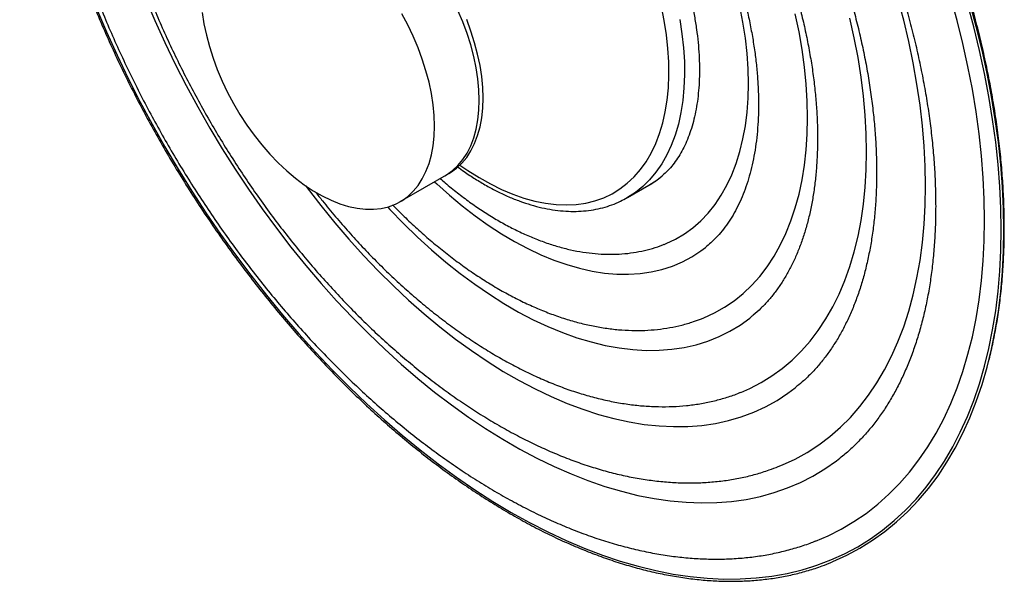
# Paper-space layout '_Isométrica' of a CAD drawing. Header units: millimetres. Extents: x -742 to -384, y -750 to -289.
# Tile 1 of 2: x -742 to -384, y -750 to -546. Entities that reach past the tile are written whole.
import ezdxf

# ---------------------------------------------------------------- set-up
doc = ezdxf.new("R2010")
doc.units = ezdxf.units.MM

psp = doc.layouts.new('_Isométrica')

# ---------------------------------------------------------------- linework, layer by layer
at = {"color": 7, "linetype": 'Continuous', "lineweight": 25}
for p, q in [((-603.36, -611.9), (-585.69, -601.7)), ((-520.79, -610.42), (-513.01, -605.93)), ((-390.03, -671.63), (-389.75, -670.6))]:
    psp.add_line(p, q, dxfattribs=at)
at = {"color": 7, "linetype": 'Continuous', "lineweight": 25, "flags": 128}
for points in [[(-695.9, -538.12), (-692.51, -546.11), (-688.91, -554.05), (-685.11, -561.94), (-681.12, -569.76), (-676.94, -577.5), (-672.59, -585.15), (-668.06, -592.69), (-663.36, -600.12), (-658.5, -607.42), (-653.5, -614.58), (-648.35, -621.59), (-643.06, -628.44), (-637.65, -635.12), (-632.12, -641.61), (-626.49, -647.91), (-620.75, -654.01), (-614.92, -659.89), (-609.01, -665.55), (-603.02, -670.98), (-596.97, -676.17), (-590.87, -681.11), (-584.72, -685.8), (-578.54, -690.22), (-572.34, -694.38), (-566.12, -698.25), (-559.9, -701.85), (-553.68, -705.15), (-547.47, -708.16), (-541.29, -710.87), (-535.15, -713.28), (-529.04, -715.39), (-523, -717.18), (-517.01, -718.66), (-511.1, -719.82), (-505.27, -720.67), (-499.53, -721.2), (-493.89, -721.41), (-488.36, -721.3), (-482.95, -720.87), (-477.67, -720.12), (-472.52, -719.06), (-467.51, -717.68), (-462.66, -715.98), (-457.96, -713.98), (-453.43, -711.66), (-449.07, -709.05), (-444.89, -706.13), (-443.64, -705.17)], [(-412.49, -606.22), (-412.61, -599.06), (-412.99, -591.76), (-413.61, -584.35), (-414.49, -576.83), (-415.61, -569.21), (-416.97, -561.5), (-418.58, -553.73), (-420.43, -545.9), (-422.52, -538.03)], [(-391.03, -618.61), (-391.16, -610.97), (-391.53, -603.21), (-392.15, -595.32), (-393.02, -587.32), (-394.14, -579.23), (-395.5, -571.05), (-397.1, -562.79), (-398.95, -554.47), (-401.03, -546.1), (-403.35, -537.69)], [(-385.02, -622.08), (-385.14, -614.32), (-385.52, -606.43), (-386.14, -598.42), (-387.01, -590.3), (-388.12, -582.07), (-389.48, -573.76), (-391.08, -565.38), (-392.93, -556.93), (-395.01, -548.43), (-397.32, -539.88)], [(-384.05, -622.21), (-384.17, -614.43), (-384.55, -606.51), (-385.17, -598.47), (-386.04, -590.32), (-387.16, -582.07), (-388.52, -573.73), (-390.13, -565.32), (-391.98, -556.84), (-394.07, -548.31), (-396.39, -539.74)], [(-675.29, -543.21), (-674.67, -547.26), (-673.81, -551.37), (-672.71, -555.54), (-671.38, -559.73), (-669.83, -563.92), (-668.06, -568.09), (-666.09, -572.22), (-663.93, -576.27), (-661.59, -580.22), (-659.08, -584.06), (-656.42, -587.75), (-653.63, -591.28), (-650.72, -594.63), (-647.7, -597.77), (-644.6, -600.69), (-641.44, -603.37), (-638.23, -605.8), (-634.99, -607.96), (-631.74, -609.84), (-628.5, -611.42), (-625.28, -612.7), (-622.12, -613.67), (-619.02, -614.33), (-616.01, -614.67), (-613.09, -614.68), (-610.3, -614.38), (-607.64, -613.75), (-605.13, -612.81), (-602.79, -611.56), (-600.63, -610.01), (-598.66, -608.16), (-596.89, -606.03), (-595.34, -603.63), (-594.01, -600.97), (-592.91, -598.07), (-592.05, -594.95), (-591.43, -591.62), (-591.06, -588.11), (-590.94, -584.43)], [(-590.94, -584.43), (-591.06, -580.61), (-591.43, -576.67), (-592.05, -572.63), (-592.91, -568.51), (-594.01, -564.34), (-595.34, -560.15), (-596.89, -555.96), (-598.66, -551.79), (-600.63, -547.66), (-602.79, -543.61)], [(-574.67, -575.04), (-574.8, -571.22), (-575.17, -567.28), (-575.79, -563.24), (-576.65, -559.12), (-577.75, -554.95), (-579.08, -550.76), (-580.63, -546.57), (-582.4, -542.4)], [(-574.67, -575.04), (-574.8, -571.22), (-575.17, -567.28), (-575.79, -563.24), (-576.65, -559.12), (-577.75, -554.95), (-579.08, -550.76), (-580.63, -546.57), (-582.4, -542.4)], [(-476.85, -569.06), (-476.98, -563.65), (-477.35, -558.11), (-477.97, -552.46), (-478.83, -546.71), (-479.94, -540.89)], [(-455.4, -581.45), (-455.52, -575.42), (-455.89, -569.26), (-456.51, -562.99), (-457.37, -556.61), (-458.48, -550.15), (-459.82, -543.62)], [(-573.26, -574.23), (-573.38, -570.41), (-573.75, -566.46), (-574.37, -562.42), (-575.23, -558.3), (-576.33, -554.14), (-577.66, -549.95), (-579.22, -545.75)], [(-433.94, -593.83), (-434.07, -587.22), (-434.44, -580.47), (-435.06, -573.6), (-435.93, -566.63), (-437.04, -559.56), (-438.4, -552.42), (-440, -545.22)], [(-507.47, -627.45), (-506.75, -627.15), (-503.33, -625.53), (-500.08, -623.61), (-497.01, -621.38), (-494.13, -618.86), (-491.45, -616.05), (-488.98, -612.96), (-486.72, -609.6), (-484.68, -605.98), (-482.87, -602.11), (-481.29, -598.01), (-479.94, -593.67), (-478.83, -589.13), (-477.97, -584.38), (-477.35, -579.44), (-476.98, -574.33), (-476.85, -569.06)], [(-587.1, -602.51), (-586.53, -602.17), (-584.37, -600.62), (-582.4, -598.77), (-580.63, -596.64), (-579.08, -594.24), (-577.75, -591.58), (-576.65, -588.68), (-575.79, -585.56), (-575.17, -582.24), (-574.8, -578.72), (-574.67, -575.04)], [(-587.1, -602.51), (-586.53, -602.17), (-584.37, -600.62), (-582.4, -598.77), (-580.63, -596.64), (-579.08, -594.24), (-577.75, -591.58), (-576.65, -588.68), (-575.79, -585.56), (-575.17, -582.24), (-574.8, -578.72), (-574.67, -575.04)], [(-585.69, -601.7), (-585.11, -601.36), (-582.95, -599.8), (-580.98, -597.95), (-579.22, -595.82), (-577.66, -593.42), (-576.33, -590.77), (-575.23, -587.87), (-574.37, -584.75), (-573.75, -581.42), (-573.38, -577.91), (-573.26, -574.23)], [(-493.91, -654.48), (-493.07, -654.14), (-489.23, -652.38), (-485.56, -650.31), (-482.07, -647.94), (-478.76, -645.27), (-475.65, -642.32), (-472.73, -639.08), (-470.03, -635.56), (-467.54, -631.78), (-465.27, -627.74), (-463.22, -623.45), (-461.41, -618.92), (-459.82, -614.16), (-458.48, -609.19), (-457.37, -604), (-456.51, -598.63), (-455.89, -593.07), (-455.52, -587.34), (-455.4, -581.45)], [(-479.67, -681.24), (-476.37, -679.81), (-472.25, -677.69), (-468.3, -675.26), (-464.54, -672.53), (-460.97, -669.5), (-457.6, -666.18), (-454.43, -662.58), (-451.47, -658.71), (-448.73, -654.56), (-446.2, -650.16), (-443.9, -645.5), (-441.83, -640.6), (-440, -635.46), (-438.4, -630.1), (-437.04, -624.52), (-435.93, -618.75), (-435.06, -612.78), (-434.44, -606.63), (-434.07, -600.31), (-433.94, -593.83)], [(-513.01, -605.93), (-510.15, -604.08), (-508.15, -602.52)], [(-637.7, -606.17), (-637.14, -606.92), (-632.22, -613.32), (-627.16, -619.56), (-621.99, -625.6), (-616.71, -631.45), (-611.32, -637.1), (-605.85, -642.52), (-600.3, -647.72), (-594.68, -652.67), (-589, -657.39), (-583.28, -661.84), (-577.51, -666.03), (-571.72, -669.95), (-565.91, -673.59), (-560.1, -676.95), (-554.29, -680.01), (-548.5, -682.78), (-542.74, -685.24), (-537.01, -687.4), (-531.33, -689.24), (-525.71, -690.77), (-520.16, -691.99), (-514.69, -692.88), (-509.31, -693.45), (-504.03, -693.7), (-498.85, -693.63), (-493.8, -693.23), (-488.87, -692.51), (-484.08, -691.47), (-479.44, -690.12), (-474.95, -688.44), (-470.63, -686.46), (-466.47, -684.16), (-462.5, -681.56), (-459.86, -679.58)], [(-590.87, -604.69), (-590.12, -605.4), (-585.51, -609.54), (-580.84, -613.45), (-576.12, -617.1), (-571.37, -620.49), (-566.6, -623.6), (-561.81, -626.44), (-557.03, -628.98), (-552.26, -631.23), (-547.53, -633.18), (-542.83, -634.82), (-538.19, -636.15), (-533.62, -637.17), (-529.12, -637.86), (-524.72, -638.24), (-520.42, -638.3), (-516.24, -638.03), (-512.18, -637.45), (-508.26, -636.55), (-504.48, -635.33), (-500.86, -633.8), (-497.42, -631.96), (-494.14, -629.82), (-492.46, -628.54)], [(-466, -708.23), (-464.44, -707.59), (-459.88, -705.47), (-455.49, -703.04), (-451.29, -700.3), (-447.26, -697.27), (-443.44, -693.93), (-439.81, -690.31), (-436.38, -686.4), (-433.17, -682.21), (-430.17, -677.75), (-427.39, -673.03), (-424.84, -668.05), (-422.52, -662.83), (-420.43, -657.36), (-418.58, -651.67), (-416.97, -645.76), (-415.61, -639.63), (-414.49, -633.31), (-413.61, -626.79), (-412.99, -620.1), (-412.61, -613.24), (-412.49, -606.22)], [(-607.98, -613.85), (-607.1, -614.79), (-602.15, -619.91), (-597.1, -624.8), (-591.99, -629.46), (-586.81, -633.88), (-581.57, -638.05), (-576.3, -641.96), (-570.99, -645.6), (-565.67, -648.96), (-560.34, -652.03), (-555.02, -654.82), (-549.72, -657.3), (-544.44, -659.49), (-539.21, -661.36), (-534.03, -662.92), (-528.91, -664.17), (-523.87, -665.1), (-518.91, -665.7), (-514.05, -665.99), (-509.3, -665.95), (-504.67, -665.59), (-500.16, -664.91), (-495.79, -663.91), (-491.57, -662.6), (-487.51, -660.96), (-483.61, -659.02), (-479.89, -656.77), (-476.35, -654.21), (-476.08, -654)], [(-452.47, -735.28), (-447.93, -733.34), (-443.15, -730.94), (-438.54, -728.22), (-434.11, -725.21), (-429.87, -721.9), (-425.82, -718.29), (-421.98, -714.39), (-418.33, -710.21), (-414.9, -705.76), (-411.68, -701.03), (-408.68, -696.04), (-405.9, -690.8), (-403.35, -685.3), (-401.03, -679.57), (-398.95, -673.6), (-397.1, -667.41), (-395.5, -661.01), (-394.14, -654.4), (-393.02, -647.59), (-392.15, -640.6), (-391.53, -633.43), (-391.16, -626.1), (-391.03, -618.61)], [(-453.47, -744.56), (-452.03, -744.08), (-446.91, -742.14), (-441.95, -739.88), (-437.15, -737.32), (-432.53, -734.45), (-428.1, -731.28), (-423.85, -727.81), (-419.8, -724.05), (-415.95, -720), (-412.3, -715.68), (-408.87, -711.08), (-405.65, -706.21), (-402.65, -701.08), (-399.87, -695.69), (-397.32, -690.06), (-395.01, -684.19), (-392.93, -678.09), (-391.08, -671.77), (-389.48, -665.24), (-388.12, -658.5), (-387.01, -651.56), (-386.14, -644.44), (-385.52, -637.15), (-385.14, -629.69), (-385.02, -622.08)], [(-446.38, -742.78), (-446.14, -742.68), (-441.16, -740.41), (-436.35, -737.84), (-431.72, -734.96), (-427.27, -731.78), (-423.01, -728.3), (-418.94, -724.53), (-415.08, -720.47), (-411.42, -716.13), (-407.97, -711.51), (-404.74, -706.63), (-401.73, -701.48), (-398.95, -696.08), (-396.39, -690.43), (-394.07, -684.54), (-391.98, -678.42), (-390.13, -672.07), (-388.52, -665.51), (-387.16, -658.75), (-386.04, -651.79), (-385.17, -644.65), (-384.55, -637.33), (-384.17, -629.85), (-384.05, -622.21)]]:
    psp.add_lwpolyline(points, dxfattribs=at)
at = {"color": 8, "linetype": 'Continuous', "lineweight": 25, "flags": 128}
for points in [[(-713.72, -541.68), (-710.07, -550.21), (-706.22, -558.7), (-702.16, -567.14), (-697.92, -575.51), (-693.48, -583.8), (-688.86, -592.01), (-684.07, -600.11), (-679.11, -608.09), (-673.98, -615.96), (-668.7, -623.68), (-663.27, -631.27), (-657.7, -638.69), (-652, -645.95), (-646.18, -653.03), (-640.23, -659.92), (-634.18, -666.62), (-628.03, -673.11), (-621.79, -679.39), (-615.47, -685.44), (-609.07, -691.26), (-602.61, -696.84), (-596.1, -702.17), (-589.54, -707.25), (-582.94, -712.06), (-576.31, -716.61), (-569.66, -720.87), (-563.01, -724.86), (-556.35, -728.56), (-549.71, -731.96), (-543.08, -735.07), (-536.48, -737.88), (-529.92, -740.38), (-523.4, -742.57), (-516.94, -744.45), (-510.55, -746.02), (-504.22, -747.26), (-497.98, -748.19), (-491.83, -748.8), (-485.78, -749.09), (-479.84, -749.05), (-474.01, -748.7), (-468.31, -748.02), (-462.74, -747.03), (-457.32, -745.71), (-453.47, -744.56)], [(-505.8, -561.14), (-506.1, -556.24), (-506.65, -551.23), (-507.45, -546.12), (-508.49, -540.94)], [(-501.81, -545.66), (-501.01, -550.87), (-500.45, -555.99), (-500.14, -560.99)], [(-581.66, -598.64), (-578.81, -600.61), (-574.72, -603.19), (-570.62, -605.49), (-566.53, -607.5), (-562.46, -609.21), (-558.44, -610.61), (-554.47, -611.71), (-550.58, -612.48), (-546.76, -612.94), (-543.05, -613.09), (-539.44, -612.91), (-535.97, -612.41), (-532.62, -611.6), (-529.43, -610.47), (-526.4, -609.03), (-523.54, -607.28), (-520.87, -605.24), (-518.38, -602.91), (-516.1, -600.29), (-514.03, -597.4), (-512.17, -594.25), (-510.54, -590.84), (-509.14, -587.2), (-507.98, -583.33), (-507.05, -579.25), (-506.37, -574.98), (-505.93, -570.52), (-505.74, -565.9), (-505.8, -561.14)], [(-500.14, -560.99), (-500.08, -565.86), (-500.27, -570.59), (-500.71, -575.15), (-501.39, -579.53), (-502.31, -583.72), (-503.48, -587.7), (-504.88, -591.45), (-506.51, -594.96), (-508.37, -598.22), (-510.45, -601.23), (-512.74, -603.96), (-515.24, -606.41), (-517.92, -608.57), (-520.8, -610.43), (-520.84, -610.45)]]:
    psp.add_lwpolyline(points, dxfattribs=at)
at = {"color": 7, "linetype": 'Continuous', "lineweight": 25}
psp.add_arc((-529.8, -576.87), 33.56, 300.0107, 308.2035, dxfattribs=at)
for points, knots in [([(-383.89, -621.42), (-383.89, -620.11), (-383.91, -616.34), (-384.12, -610.01), (-384.58, -602.4), (-385.26, -594.68), (-386.18, -586.87), (-387.31, -578.98), (-388.67, -571.02), (-390.24, -562.99), (-392.04, -554.92), (-394.05, -546.81), (-396.27, -538.66), (-398.7, -530.49), (-401.33, -522.31), (-404.17, -514.13), (-407.21, -505.96), (-410.44, -497.81), (-413.87, -489.68), (-417.48, -481.59), (-421.27, -473.56), (-425.24, -465.58), (-429.38, -457.66), (-433.69, -449.83), (-438.17, -442.08), (-442.8, -434.43), (-447.58, -426.89), (-452.5, -419.46), (-457.57, -412.15), (-462.76, -404.98), (-468.09, -397.95), (-473.53, -391.08), (-479.09, -384.36), (-484.76, -377.81), (-490.52, -371.44), (-496.38, -365.25), (-502.32, -359.26), (-508.34, -353.46), (-514.44, -347.87), (-520.6, -342.49), (-526.81, -337.34), (-533.08, -332.41), (-539.38, -327.72), (-545.72, -323.26), (-552.09, -319.05), (-558.48, -315.09), (-564.88, -311.39), (-571.28, -307.95), (-577.68, -304.77), (-584.07, -301.87), (-590.44, -299.24), (-596.78, -296.9), (-602.29, -295.06), (-605.67, -294.12), (-606.96, -293.76)], [0, 0, 0, 0, 0.010328, 0.029906, 0.049482, 0.069054, 0.088623, 0.108188, 0.12775, 0.147307, 0.16686, 0.186409, 0.205954, 0.225496, 0.245034, 0.26457, 0.284102, 0.303632, 0.32316, 0.342686, 0.36221, 0.381733, 0.401255, 0.420776, 0.440298, 0.459819, 0.479341, 0.498863, 0.518387, 0.537912, 0.557438, 0.576967, 0.596498, 0.616032, 0.635568, 0.655108, 0.674652, 0.6942, 0.713752, 0.733308, 0.752869, 0.772434, 0.792004, 0.811579, 0.831158, 0.850741, 0.870328, 0.889918, 0.90951, 0.929101, 0.948692, 0.968278, 0.987858, 1, 1, 1, 1]), ([(-701.67, -309.27), (-702.94, -310.38), (-705.52, -312.64), (-709.19, -316.37), (-712.74, -320.38), (-716.09, -324.64), (-719.26, -329.14), (-722.22, -333.89), (-724.99, -338.86), (-727.56, -344.07), (-729.91, -349.49), (-732.06, -355.12), (-734, -360.96), (-735.72, -366.99), (-737.23, -373.22), (-738.52, -379.63), (-739.59, -386.22), (-740.43, -392.97), (-741.06, -399.87), (-741.46, -406.93), (-741.64, -414.13), (-741.59, -421.46), (-741.32, -428.91), (-740.83, -436.47), (-740.11, -444.14), (-739.18, -451.9), (-738.02, -459.74), (-736.64, -467.66), (-735.05, -475.64), (-733.24, -483.68), (-731.21, -491.76), (-728.98, -499.88), (-726.54, -508.02), (-723.9, -516.17), (-721.05, -524.33), (-718, -532.48), (-714.77, -540.62), (-711.34, -548.72), (-707.72, -556.79), (-703.93, -564.82), (-699.96, -572.79), (-695.82, -580.68), (-691.51, -588.51), (-687.04, -596.24), (-682.41, -603.88), (-677.64, -611.42), (-672.72, -618.84), (-667.67, -626.13), (-662.48, -633.29), (-657.17, -640.31), (-651.74, -647.18), (-646.2, -653.89), (-640.56, -660.43), (-634.82, -666.79), (-628.99, -672.97), (-623.07, -678.96), (-617.08, -684.74), (-611.03, -690.32), (-604.91, -695.69), (-598.74, -700.83), (-592.52, -705.75), (-586.27, -710.44), (-579.99, -714.88), (-573.68, -719.09), (-567.37, -723.04), (-561.04, -726.73), (-554.72, -730.17), (-548.41, -733.34), (-542.11, -736.25), (-535.85, -738.88), (-529.61, -741.24), (-523.42, -743.33), (-517.27, -745.13), (-511.18, -746.64), (-505.16, -747.88), (-499.2, -748.82), (-493.33, -749.48), (-487.55, -749.85), (-481.85, -749.93), (-476.26, -749.73), (-470.78, -749.23), (-465.41, -748.45), (-460.17, -747.38), (-455.06, -746.01), (-450.52, -744.55), (-447.75, -743.42), (-446.59, -742.94)], [0, 0, 0, 0, 0.011518, 0.023448, 0.03538, 0.047314, 0.059251, 0.071189, 0.083131, 0.095074, 0.107019, 0.118966, 0.130915, 0.142865, 0.154816, 0.166767, 0.17872, 0.190672, 0.202625, 0.214579, 0.226532, 0.238485, 0.250438, 0.262391, 0.274344, 0.286297, 0.29825, 0.310202, 0.322154, 0.334106, 0.346058, 0.358009, 0.36996, 0.381912, 0.393863, 0.405813, 0.417764, 0.429715, 0.441665, 0.453616, 0.465566, 0.477516, 0.489467, 0.501417, 0.513367, 0.525318, 0.537268, 0.549218, 0.561169, 0.573119, 0.58507, 0.597021, 0.608972, 0.620923, 0.632874, 0.644825, 0.656777, 0.668729, 0.680681, 0.692633, 0.704586, 0.716538, 0.728491, 0.740445, 0.752398, 0.764352, 0.776305, 0.788259, 0.800213, 0.812167, 0.824121, 0.836074, 0.848027, 0.85998, 0.871932, 0.883882, 0.895832, 0.907779, 0.919725, 0.931669, 0.943611, 0.955551, 0.967488, 0.979422, 0.991354, 1, 1, 1, 1]), ([(-694.33, -315.33), (-694.9, -315.77), (-696.87, -317.29), (-700.06, -320.15), (-703.91, -323.93), (-707.55, -327.97), (-711.01, -332.26), (-714.28, -336.8), (-717.35, -341.58), (-720.21, -346.59), (-722.87, -351.84), (-725.32, -357.3), (-727.54, -362.99), (-729.55, -368.88), (-731.33, -374.97), (-732.89, -381.25), (-734.21, -387.71), (-735.31, -394.35), (-736.17, -401.14), (-736.8, -408.09), (-737.2, -415.17), (-737.37, -422.39), (-737.3, -429.74), (-737, -437.19), (-736.48, -444.74), (-735.72, -452.39), (-734.73, -460.12), (-733.52, -467.92), (-732.09, -475.78), (-730.44, -483.7), (-728.57, -491.66), (-726.48, -499.65), (-724.19, -507.66), (-721.68, -515.68), (-718.97, -523.71), (-716.05, -531.73), (-712.94, -539.73), (-709.64, -547.7), (-706.15, -555.64), (-702.47, -563.52), (-698.61, -571.35), (-694.58, -579.12), (-690.38, -586.8), (-686.02, -594.4), (-681.49, -601.9), (-676.82, -609.29), (-672, -616.57), (-667.03, -623.73), (-661.93, -630.74), (-656.71, -637.62), (-651.36, -644.35), (-645.89, -650.91), (-640.32, -657.31), (-634.64, -663.53), (-628.87, -669.56), (-623.01, -675.4), (-617.07, -681.04), (-611.06, -686.47), (-604.98, -691.69), (-598.84, -696.68), (-592.65, -701.44), (-586.41, -705.97), (-580.14, -710.26), (-573.83, -714.3), (-567.51, -718.08), (-561.17, -721.6), (-554.82, -724.86), (-548.47, -727.85), (-542.14, -730.56), (-535.82, -732.98), (-529.53, -735.13), (-523.28, -736.98), (-517.07, -738.55), (-510.91, -739.81), (-504.82, -740.78), (-498.8, -741.45), (-492.87, -741.82), (-487.02, -741.89), (-481.28, -741.65), (-475.65, -741.12), (-470.14, -740.3), (-464.76, -739.18), (-459.52, -737.75), (-455.44, -736.45), (-453.15, -735.51), (-452.51, -735.25)], [0, 0, 0, 0, 0.004762, 0.01656, 0.028383, 0.040239, 0.052135, 0.064075, 0.076061, 0.088096, 0.100178, 0.112304, 0.124471, 0.136674, 0.14891, 0.161172, 0.173455, 0.185756, 0.198069, 0.210391, 0.222719, 0.23505, 0.247382, 0.259712, 0.272039, 0.284363, 0.296683, 0.308998, 0.321308, 0.333613, 0.345914, 0.358209, 0.3705, 0.382787, 0.39507, 0.407349, 0.419625, 0.431898, 0.444169, 0.456437, 0.468704, 0.48097, 0.493235, 0.5055, 0.517765, 0.53003, 0.542296, 0.554564, 0.566833, 0.579104, 0.591378, 0.603655, 0.615935, 0.628219, 0.640507, 0.6528, 0.665098, 0.677401, 0.68971, 0.702024, 0.714344, 0.72667, 0.739001, 0.751338, 0.763679, 0.776024, 0.788371, 0.800719, 0.813066, 0.825408, 0.837743, 0.850066, 0.862374, 0.874662, 0.886924, 0.899155, 0.91135, 0.923503, 0.935612, 0.947672, 0.959683, 0.971645, 0.98356, 0.995432, 1, 1, 1, 1]), ([(-663.82, -322.87), (-662.53, -322.37), (-659.8, -321.34), (-655.45, -320.1), (-650.84, -319.07), (-646.1, -318.33), (-641.25, -317.87), (-636.29, -317.69), (-631.24, -317.79), (-626.09, -318.16), (-620.85, -318.81), (-615.52, -319.73), (-610.12, -320.93), (-604.64, -322.4), (-599.1, -324.14), (-593.5, -326.15), (-587.85, -328.43), (-582.16, -330.97), (-576.43, -333.78), (-570.67, -336.85), (-564.89, -340.18), (-559.11, -343.76), (-553.32, -347.58), (-547.54, -351.66), (-541.77, -355.97), (-536.03, -360.51), (-530.32, -365.29), (-524.66, -370.28), (-519.05, -375.49), (-513.49, -380.91), (-508, -386.52), (-502.59, -392.33), (-497.27, -398.32), (-492.03, -404.48), (-486.9, -410.82), (-481.88, -417.31), (-476.97, -423.94), (-472.18, -430.72), (-467.52, -437.62), (-463.01, -444.64), (-458.63, -451.77), (-454.41, -459), (-450.34, -466.31), (-446.43, -473.7), (-442.69, -481.16), (-439.13, -488.67), (-435.74, -496.22), (-432.54, -503.8), (-429.53, -511.41), (-426.71, -519.03), (-424.08, -526.64), (-421.65, -534.25), (-419.43, -541.82), (-417.41, -549.37), (-415.6, -556.86), (-414, -564.3), (-412.61, -571.67), (-411.44, -578.96), (-410.48, -586.16), (-409.73, -593.26), (-409.21, -600.24), (-408.88, -607.04), (-408.84, -611.45), (-408.82, -613.61)], [0, 0, 0, 0, 0.015486, 0.03267, 0.04976, 0.066745, 0.083621, 0.100392, 0.117066, 0.133655, 0.150172, 0.166627, 0.183034, 0.199403, 0.215743, 0.232062, 0.248366, 0.264661, 0.280952, 0.297242, 0.313533, 0.329827, 0.346126, 0.362431, 0.378743, 0.395062, 0.41139, 0.427725, 0.444067, 0.460418, 0.476775, 0.493139, 0.50951, 0.525886, 0.542267, 0.558652, 0.575042, 0.591435, 0.607831, 0.624228, 0.640628, 0.657028, 0.673428, 0.689827, 0.706226, 0.722622, 0.739016, 0.755406, 0.771793, 0.788175, 0.804552, 0.820923, 0.837288, 0.853646, 0.869997, 0.88634, 0.902675, 0.919001, 0.935318, 0.951627, 0.967926, 0.984218, 1, 1, 1, 1]), ([(-678.05, -340.85), (-679.07, -341.67), (-681.39, -343.54), (-684.81, -346.75), (-688.32, -350.44), (-691.64, -354.38), (-694.77, -358.57), (-697.71, -363.01), (-700.44, -367.68), (-702.96, -372.58), (-705.27, -377.71), (-707.36, -383.05), (-709.23, -388.6), (-710.87, -394.35), (-712.29, -400.29), (-713.47, -406.4), (-714.43, -412.69), (-715.15, -419.13), (-715.63, -425.72), (-715.88, -432.44), (-715.9, -439.29), (-715.68, -446.25), (-715.23, -453.31), (-714.55, -460.47), (-713.65, -467.71), (-712.52, -475.01), (-711.16, -482.38), (-709.58, -489.8), (-707.79, -497.26), (-705.78, -504.75), (-703.56, -512.26), (-701.13, -519.77), (-698.5, -527.28), (-695.67, -534.78), (-692.64, -542.25), (-689.42, -549.69), (-686.02, -557.08), (-682.43, -564.41), (-678.67, -571.67), (-674.74, -578.86), (-670.65, -585.97), (-666.4, -592.97), (-661.99, -599.86), (-657.44, -606.64), (-652.75, -613.29), (-647.93, -619.8), (-642.98, -626.17), (-637.91, -632.37), (-632.73, -638.42), (-627.44, -644.28), (-622.06, -649.97), (-616.58, -655.46), (-611.03, -660.76), (-605.39, -665.84), (-599.69, -670.71), (-593.93, -675.36), (-588.12, -679.78), (-582.26, -683.96), (-576.37, -687.89), (-570.44, -691.58), (-564.5, -695), (-558.54, -698.17), (-552.58, -701.06), (-546.62, -703.68), (-540.68, -706.02), (-534.76, -708.07), (-528.88, -709.83), (-523.04, -711.3), (-517.25, -712.47), (-511.53, -713.34), (-505.88, -713.91), (-500.31, -714.18), (-494.84, -714.14), (-489.48, -713.8), (-484.23, -713.17), (-479.1, -712.24), (-474.12, -711), (-469.74, -709.67), (-467.09, -708.63), (-466.01, -708.2)], [0, 0, 0, 0, 0.00984, 0.0224113, 0.0350184, 0.0476713, 0.0603776, 0.0731423, 0.0859677, 0.0988535, 0.1117971, 0.1247941, 0.1378389, 0.1509248, 0.164045, 0.1771927, 0.1903615, 0.2035457, 0.2167403, 0.229941, 0.2431444, 0.2563469, 0.2695466, 0.282742, 0.2959321, 0.3091164, 0.3222944, 0.3354659, 0.3486312, 0.3617903, 0.3749437, 0.3880915, 0.4012344, 0.4143729, 0.4275074, 0.4406385, 0.4537668, 0.4668929, 0.4800174, 0.4931408, 0.5062639, 0.5193871, 0.532511, 0.5456362, 0.5587631, 0.5718925, 0.585025, 0.5981612, 0.6113016, 0.6244469, 0.6375976, 0.6507542, 0.6639172, 0.6770872, 0.6902643, 0.7034488, 0.7166409, 0.7298405, 0.7430472, 0.7562605, 0.7694794, 0.7827026, 0.795928, 0.8091522, 0.8223717, 0.8355821, 0.8487783, 0.8619544, 0.8751038, 0.8882192, 0.9012933, 0.9143191, 0.9272902, 0.9402016, 0.9530503, 0.9658356, 0.9785595, 0.9912268, 1, 1, 1, 1]), ([(-650.17, -349.89), (-649.6, -349.65), (-647.73, -348.87), (-644.39, -347.84), (-640.18, -346.8), (-635.85, -346.05), (-631.4, -345.58), (-626.84, -345.39), (-622.19, -345.48), (-617.44, -345.84), (-612.6, -346.47), (-607.67, -347.37), (-602.67, -348.55), (-597.6, -350), (-592.46, -351.71), (-587.26, -353.69), (-582.01, -355.94), (-576.73, -358.46), (-571.41, -361.23), (-566.06, -364.26), (-560.71, -367.54), (-555.35, -371.08), (-549.99, -374.86), (-544.65, -378.87), (-539.33, -383.12), (-534.05, -387.6), (-528.81, -392.3), (-523.62, -397.2), (-518.49, -402.32), (-513.43, -407.63), (-508.46, -413.12), (-503.57, -418.8), (-498.78, -424.64), (-494.09, -430.64), (-489.52, -436.79), (-485.07, -443.08), (-480.75, -449.5), (-476.57, -456.03), (-472.53, -462.68), (-468.64, -469.41), (-464.91, -476.23), (-461.35, -483.13), (-457.95, -490.08), (-454.73, -497.08), (-451.69, -504.12), (-448.84, -511.18), (-446.18, -518.25), (-443.71, -525.32), (-441.45, -532.38), (-439.38, -539.42), (-437.52, -546.41), (-435.87, -553.36), (-434.43, -560.25), (-433.2, -567.07), (-432.18, -573.8), (-431.38, -580.43), (-430.79, -586.95), (-430.41, -593.36), (-430.29, -598.09), (-430.28, -600.69), (-430.28, -601.23)], [0, 0, 0, 0, 0.0081785, 0.0268188, 0.0453394, 0.0637168, 0.0819434, 0.1000239, 0.117971, 0.135802, 0.1535357, 0.1711904, 0.1887831, 0.2063288, 0.2238401, 0.2413276, 0.2588002, 0.2762647, 0.2937267, 0.3111891, 0.3286553, 0.346128, 0.3636088, 0.381099, 0.3985992, 0.4161099, 0.433631, 0.4511623, 0.4687033, 0.4862536, 0.5038125, 0.5213793, 0.5389531, 0.5565332, 0.5741187, 0.5917087, 0.6093023, 0.6268987, 0.6444969, 0.6620961, 0.6796953, 0.6972932, 0.7148891, 0.7324819, 0.7500708, 0.7676548, 0.7852331, 0.8028048, 0.8203689, 0.8379247, 0.8554713, 0.873008, 0.8905341, 0.9080491, 0.9255525, 0.9430441, 0.9605239, 0.9779922, 0.9954498, 1, 1, 1, 1]), ([(-636.16, -376.74), (-635.58, -376.5), (-633.82, -375.78), (-630.71, -374.88), (-626.86, -374.01), (-622.89, -373.43), (-618.81, -373.13), (-614.63, -373.11), (-610.35, -373.36), (-605.98, -373.88), (-601.52, -374.67), (-596.98, -375.72), (-592.37, -377.05), (-587.69, -378.64), (-582.95, -380.5), (-578.16, -382.62), (-573.32, -385), (-568.46, -387.65), (-563.58, -390.54), (-558.68, -393.69), (-553.79, -397.08), (-548.9, -400.72), (-544.03, -404.59), (-539.2, -408.68), (-534.4, -412.99), (-529.66, -417.52), (-524.98, -422.25), (-520.37, -427.17), (-515.84, -432.28), (-511.4, -437.56), (-507.07, -443), (-502.84, -448.6), (-498.73, -454.34), (-494.75, -460.21), (-490.9, -466.19), (-487.2, -472.29), (-483.65, -478.48), (-480.25, -484.75), (-477.03, -491.09), (-473.97, -497.48), (-471.09, -503.92), (-468.39, -510.39), (-465.89, -516.87), (-463.57, -523.35), (-461.46, -529.83), (-459.54, -536.28), (-457.83, -542.69), (-456.33, -549.05), (-455.03, -555.35), (-453.95, -561.57), (-453.08, -567.7), (-452.42, -573.73), (-451.97, -579.63), (-451.76, -584.67), (-451.74, -587.7), (-451.74, -588.84)], [0, 0, 0, 0, 0.01009, 0.030596, 0.050914, 0.071012, 0.090889, 0.11056, 0.130054, 0.149401, 0.16863, 0.187769, 0.206842, 0.225868, 0.244863, 0.26384, 0.282809, 0.301776, 0.320746, 0.339724, 0.358713, 0.377715, 0.396731, 0.415761, 0.434806, 0.453866, 0.472938, 0.492024, 0.511121, 0.530229, 0.549347, 0.568472, 0.587604, 0.606742, 0.625883, 0.645027, 0.664173, 0.683318, 0.702462, 0.721602, 0.740737, 0.759866, 0.778988, 0.798101, 0.817203, 0.836295, 0.855373, 0.874438, 0.893487, 0.912521, 0.931538, 0.950539, 0.969523, 0.988491, 1, 1, 1, 1]), ([(-622.4, -403.69), (-621.99, -403.52), (-620.55, -402.92), (-617.92, -402.15), (-614.5, -401.41), (-610.96, -400.97), (-607.32, -400.79), (-603.58, -400.88), (-599.74, -401.25), (-595.82, -401.87), (-591.8, -402.77), (-587.71, -403.92), (-583.55, -405.34), (-579.32, -407.03), (-575.04, -408.97), (-570.72, -411.18), (-566.36, -413.64), (-561.99, -416.35), (-557.6, -419.31), (-553.22, -422.52), (-548.85, -425.95), (-544.51, -429.62), (-540.21, -433.5), (-535.95, -437.6), (-531.76, -441.9), (-527.64, -446.39), (-523.6, -451.06), (-519.65, -455.89), (-515.81, -460.89), (-512.09, -466.03), (-508.49, -471.31), (-505.02, -476.7), (-501.7, -482.2), (-498.52, -487.79), (-495.51, -493.46), (-492.66, -499.19), (-489.99, -504.97), (-487.49, -510.79), (-485.19, -516.62), (-483.07, -522.46), (-481.15, -528.29), (-479.43, -534.09), (-477.92, -539.85), (-476.61, -545.56), (-475.51, -551.19), (-474.62, -556.74), (-473.94, -562.19), (-473.47, -567.52), (-473.23, -572.28), (-473.2, -575.21), (-473.19, -576.45)], [0, 0, 0, 0, 0.009005, 0.032095, 0.054873, 0.077289, 0.099353, 0.121109, 0.142611, 0.163916, 0.185075, 0.206127, 0.227109, 0.248047, 0.268961, 0.289867, 0.310773, 0.331688, 0.352617, 0.373565, 0.394533, 0.415524, 0.436536, 0.45757, 0.478624, 0.499697, 0.520787, 0.541892, 0.56301, 0.584138, 0.605275, 0.626419, 0.647566, 0.668716, 0.689864, 0.711009, 0.732148, 0.753279, 0.774399, 0.795507, 0.8166, 0.837676, 0.858732, 0.879768, 0.90078, 0.921768, 0.942732, 0.96367, 0.984583, 1, 1, 1, 1]), ([(-608.53, -430.6), (-608.27, -430.49), (-607.13, -429.99), (-604.96, -429.39), (-602.04, -428.82), (-598.99, -428.53), (-595.85, -428.51), (-592.61, -428.75), (-589.28, -429.25), (-585.85, -430.01), (-582.34, -431.02), (-578.75, -432.3), (-575.1, -433.84), (-571.39, -435.63), (-567.63, -437.68), (-563.84, -439.98), (-560.04, -442.52), (-556.23, -445.31), (-552.43, -448.34), (-548.66, -451.59), (-544.92, -455.05), (-541.23, -458.73), (-537.61, -462.6), (-534.06, -466.65), (-530.6, -470.88), (-527.25, -475.27), (-524.01, -479.79), (-520.89, -484.45), (-517.91, -489.22), (-515.07, -494.09), (-512.39, -499.04), (-509.87, -504.06), (-507.53, -509.13), (-505.36, -514.22), (-503.38, -519.33), (-501.59, -524.44), (-500, -529.53), (-498.61, -534.57), (-497.43, -539.57), (-496.45, -544.49), (-495.68, -549.32), (-495.12, -554.04), (-494.77, -558.56), (-494.66, -561.88), (-494.65, -563.66), (-494.65, -564.07)], [0, 0, 0, 0, 0.0082187, 0.0352469, 0.061648, 0.0873557, 0.1124456, 0.1370441, 0.1612775, 0.1852533, 0.2090566, 0.232752, 0.2563876, 0.2799979, 0.3036047, 0.3272224, 0.3508635, 0.3745358, 0.3982433, 0.4219878, 0.4457688, 0.4695848, 0.4934333, 0.5173109, 0.5412142, 0.5651393, 0.589082, 0.6130382, 0.6370038, 0.6609743, 0.6849457, 0.7089122, 0.7328694, 0.7568131, 0.7807389, 0.8046425, 0.8285199, 0.8523669, 0.8761799, 0.8999554, 0.9236906, 0.9473838, 0.9710342, 0.993405, 1, 1, 1, 1]), ([(-494.65, -564.07), (-494.65, -564.82), (-494.67, -567.02), (-494.85, -570.53), (-495.25, -574.54), (-495.84, -578.35), (-496.61, -581.97), (-497.56, -585.37), (-498.68, -588.56), (-499.96, -591.53), (-501.39, -594.27), (-502.99, -596.79), (-504.73, -599.1), (-506.64, -601.16), (-508.08, -602.53), (-508.92, -603.13), (-509.03, -603.21)], [0, 0, 0, 0, 0.040422, 0.117598, 0.194691, 0.271762, 0.348861, 0.426087, 0.503575, 0.581506, 0.660117, 0.739706, 0.82063, 0.903279, 0.987999, 1, 1, 1, 1]), ([(-473.19, -576.45), (-473.2, -577.33), (-473.21, -579.87), (-473.4, -583.96), (-473.81, -588.66), (-474.42, -593.18), (-475.23, -597.51), (-476.22, -601.64), (-477.4, -605.57), (-478.75, -609.28), (-480.28, -612.78), (-481.98, -616.05), (-483.85, -619.1), (-485.89, -621.93), (-488.09, -624.52), (-490.29, -626.75), (-491.81, -627.98), (-492.48, -628.53)], [0, 0, 0, 0, 0.035935, 0.104516, 0.173049, 0.241568, 0.310097, 0.378686, 0.4474, 0.516322, 0.585557, 0.655238, 0.725518, 0.79657, 0.868574, 0.941682, 1, 1, 1, 1]), ([(-451.74, -588.84), (-451.74, -589.82), (-451.76, -592.66), (-451.95, -597.26), (-452.36, -602.57), (-452.99, -607.71), (-453.81, -612.66), (-454.83, -617.43), (-456.05, -621.99), (-457.45, -626.35), (-459.04, -630.49), (-460.8, -634.42), (-462.75, -638.13), (-464.87, -641.61), (-467.16, -644.87), (-469.63, -647.9), (-472.28, -650.69), (-474.44, -652.71), (-475.77, -653.72), (-476.1, -653.97)], [0, 0, 0, 0, 0.032533, 0.094594, 0.156623, 0.218641, 0.280665, 0.342721, 0.404844, 0.467082, 0.529489, 0.592135, 0.6551, 0.718476, 0.78236, 0.84685, 0.912027, 0.977934, 1, 1, 1, 1]), ([(-582.51, -599.25), (-581.72, -599.83), (-579.6, -601.4), (-576.12, -603.69), (-572.07, -606.12), (-568.01, -608.28), (-563.96, -610.18), (-559.91, -611.79), (-555.9, -613.12), (-551.92, -614.16), (-548, -614.91), (-544.15, -615.36), (-540.39, -615.5), (-536.72, -615.35), (-533.16, -614.9), (-529.74, -614.16), (-526.45, -613.12), (-523.48, -611.89), (-521.67, -610.89), (-520.86, -610.43)], [0, 0, 0, 0, 0.036508, 0.098044, 0.159616, 0.221219, 0.28284, 0.344454, 0.406031, 0.467531, 0.528906, 0.5901, 0.651054, 0.711714, 0.772038, 0.832011, 0.891648, 0.951, 1, 1, 1, 1]), ([(-588.82, -603.51), (-588.21, -604.05), (-586.16, -605.87), (-582.6, -608.73), (-578.15, -612.09), (-573.64, -615.19), (-569.08, -618.05), (-564.5, -620.65), (-559.89, -622.98), (-555.27, -625.03), (-550.66, -626.8), (-546.06, -628.27), (-541.49, -629.44), (-536.97, -630.3), (-532.51, -630.85), (-528.13, -631.09), (-523.85, -631.02), (-519.67, -630.63), (-515.62, -629.95), (-511.72, -628.94), (-509, -628.1), (-507.63, -627.5), (-507.48, -627.43)], [0, 0, 0, 0, 0.023174, 0.077793, 0.132485, 0.18725, 0.242081, 0.296968, 0.351891, 0.406812, 0.461685, 0.516452, 0.571044, 0.625382, 0.679384, 0.73297, 0.786076, 0.83866, 0.890711, 0.942254, 0.993346, 1, 1, 1, 1]), ([(-430.28, -601.23), (-430.29, -602.3), (-430.3, -605.42), (-430.49, -610.48), (-430.92, -616.34), (-431.55, -622.03), (-432.39, -627.54), (-433.43, -632.87), (-434.66, -638), (-436.09, -642.93), (-437.72, -647.66), (-439.53, -652.17), (-441.52, -656.47), (-443.7, -660.54), (-446.06, -664.4), (-448.6, -668.02), (-451.31, -671.41), (-454.21, -674.57), (-457.05, -677.3), (-459, -678.86), (-459.86, -679.55)], [0, 0, 0, 0, 0.029863, 0.08681, 0.143734, 0.200651, 0.257569, 0.314507, 0.371485, 0.428531, 0.48568, 0.542971, 0.600452, 0.658177, 0.716204, 0.774595, 0.833407, 0.892687, 0.952462, 1, 1, 1, 1]), ([(-634.22, -608.31), (-633.35, -609.43), (-630.96, -612.52), (-626.91, -617.41), (-622.09, -622.97), (-617.16, -628.36), (-612.13, -633.55), (-607.02, -638.56), (-601.83, -643.36), (-596.56, -647.94), (-591.23, -652.31), (-585.84, -656.45), (-580.4, -660.35), (-574.92, -664), (-569.42, -667.41), (-563.89, -670.56), (-558.34, -673.44), (-552.79, -676.05), (-547.25, -678.38), (-541.73, -680.43), (-536.23, -682.18), (-530.76, -683.64), (-525.35, -684.81), (-519.99, -685.67), (-514.71, -686.23), (-509.51, -686.48), (-504.41, -686.43), (-499.41, -686.08), (-494.53, -685.42), (-489.78, -684.48), (-485.17, -683.21), (-481.8, -682.12), (-480.01, -681.36), (-479.66, -681.21)], [0, 0, 0, 0, 0.019149, 0.052821, 0.086508, 0.120211, 0.153933, 0.187674, 0.221437, 0.255222, 0.289032, 0.322866, 0.356725, 0.390607, 0.42451, 0.458431, 0.492365, 0.526303, 0.560233, 0.594142, 0.628014, 0.661828, 0.695563, 0.729194, 0.762697, 0.796047, 0.829224, 0.862211, 0.895, 0.927592, 0.959995, 0.992231, 1, 1, 1, 1]), ([(-606.14, -613.05), (-605.34, -613.89), (-603, -616.3), (-599.03, -620.09), (-594.26, -624.42), (-589.4, -628.52), (-584.49, -632.4), (-579.52, -636.05), (-574.5, -639.46), (-569.45, -642.61), (-564.37, -645.51), (-559.28, -648.14), (-554.18, -650.49), (-549.08, -652.56), (-543.99, -654.35), (-538.94, -655.84), (-533.92, -657.03), (-528.96, -657.92), (-524.06, -658.5), (-519.25, -658.78), (-514.53, -658.74), (-509.91, -658.4), (-505.42, -657.76), (-501.06, -656.81), (-497.23, -655.73), (-494.91, -654.83), (-493.96, -654.46)], [0, 0, 0, 0, 0.022784, 0.066153, 0.10956, 0.153006, 0.196494, 0.240023, 0.283593, 0.327199, 0.370837, 0.414496, 0.458161, 0.501807, 0.545409, 0.588934, 0.632343, 0.675596, 0.718646, 0.761451, 0.803974, 0.846187, 0.888079, 0.929652, 0.970931, 1, 1, 1, 1]), ([(-408.82, -613.61), (-408.83, -614.77), (-408.85, -618.15), (-409.04, -623.63), (-409.47, -629.99), (-410.11, -636.19), (-410.95, -642.21), (-412, -648.05), (-413.26, -653.7), (-414.71, -659.16), (-416.36, -664.41), (-418.2, -669.46), (-420.23, -674.3), (-422.45, -678.91), (-424.86, -683.31), (-427.45, -687.48), (-430.22, -691.42), (-433.17, -695.12), (-436.3, -698.6), (-439.62, -701.81), (-442.07, -703.98), (-443.45, -705), (-443.62, -705.13)], [0, 0, 0, 0, 0.02776, 0.080679, 0.133581, 0.186477, 0.239373, 0.292282, 0.345217, 0.398196, 0.451241, 0.504378, 0.557637, 0.611052, 0.664662, 0.718507, 0.772627, 0.827059, 0.881832, 0.936962, 0.992442, 1, 1, 1, 1]), ([(-389.67, -670.31), (-389.58, -669.96), (-388.92, -667.55), (-387.9, -662.89), (-386.64, -656.33), (-385.63, -649.58), (-384.84, -642.68), (-384.29, -635.63), (-383.95, -628.54), (-383.91, -623.76), (-383.89, -621.42)], [0, 0, 0, 0, 0.023402, 0.16362, 0.303948, 0.444359, 0.584832, 0.725345, 0.865882, 1, 1, 1, 1])]:
    psp.add_open_spline(points, degree=3, knots=knots, dxfattribs=at)

doc.saveas('drawing.dxf')
